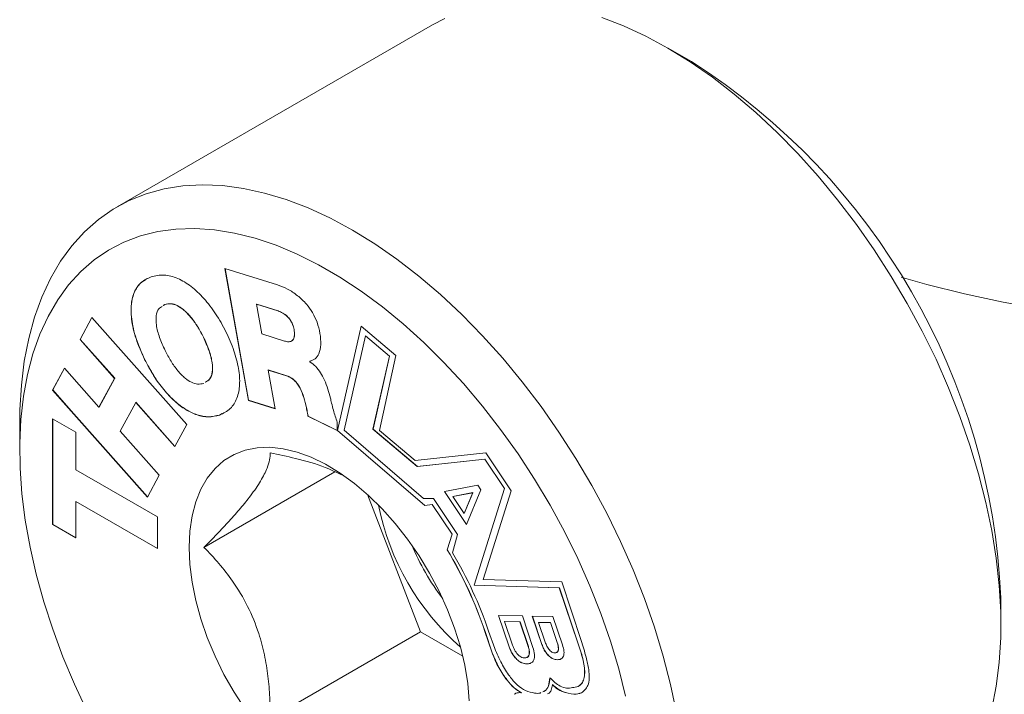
# Model space of a CAD drawing. Header units: millimetres. Extents: x 2 to 278, y 1 to 215.
# Tile 6 of 8: x 215 to 238, y 175 to 190. Entities that reach past the tile are written whole.
import ezdxf

# ---------------------------------------------------------------- set-up
doc = ezdxf.new("R2010")
doc.units = ezdxf.units.MM

msp = doc.modelspace()

# ---------------------------------------------------------------- linework, layer by layer
at = {"color": 7, "linetype": 'Continuous', "lineweight": 0}
for p, q in [((224.819, 190.313), (217.545, 186.114)), ((230.788, 189.463), (230.25, 189.775)), ((220.03, 184.693), (221.24, 184.314)), ((220.57, 181.653), (220.03, 184.693)), ((220.572, 181.655), (220.033, 184.692)), ((218.643, 183.863), (218.606, 183.836)), ((218.645, 183.864), (218.609, 183.838)), ((218.645, 183.864), (218.643, 183.863)), ((220.763, 183.87), (220.76, 183.868)), ((220.76, 183.868), (220.882, 183.183)), ((221.252, 183.714), (220.76, 183.868)), ((221.255, 183.715), (220.763, 183.87)), ((221.255, 183.715), (221.252, 183.714)), ((216.688, 183.058), (216.961, 183.561)), ((216.69, 183.059), (216.962, 183.56)), ((216.961, 183.561), (219.148, 181.093)), ((221.625, 183.289), (221.623, 183.288)), ((223.172, 183.366), (222.624, 180.956)), ((223.174, 183.364), (222.627, 180.958)), ((223.975, 182.688), (223.172, 183.366)), ((216.69, 183.059), (216.688, 183.058)), ((217.484, 182.159), (216.688, 183.058)), ((217.487, 182.161), (216.69, 183.059)), ((219.536, 183.107), (219.534, 183.106)), ((220.882, 183.183), (221.4, 183.02)), ((222.776, 180.966), (223.269, 183.142)), ((223.272, 183.143), (223.269, 183.142)), ((223.269, 183.142), (223.825, 182.672)), ((223.272, 183.143), (223.828, 182.674)), ((218.18, 182.596), (218.177, 182.595)), ((223.825, 182.672), (223.444, 180.988)), ((223.828, 182.674), (223.446, 180.99)), ((223.594, 180.957), (223.975, 182.688)), ((223.828, 182.674), (223.825, 182.672)), ((216.328, 182.395), (216.056, 181.891)), ((216.329, 182.393), (216.058, 181.893)), ((216.328, 182.395), (217.125, 181.496)), ((221.03, 182.353), (221.027, 182.351)), ((221.027, 182.351), (221.185, 181.46)), ((221.452, 182.218), (221.027, 182.351)), ((221.455, 182.219), (221.03, 182.353)), ((221.988, 182.554), (221.985, 182.552)), ((221.985, 182.552), (221.987, 182.544)), ((222.012, 182.565), (221.988, 182.554)), ((217.125, 181.496), (217.484, 182.159)), ((217.128, 181.498), (217.487, 182.161)), ((217.487, 182.161), (217.484, 182.159)), ((221.455, 182.219), (221.452, 182.218)), ((216.058, 181.893), (216.056, 181.891)), ((216.056, 181.891), (216.546, 181.338)), ((216.058, 181.893), (216.548, 181.34)), ((217.128, 181.498), (217.125, 181.496)), ((217.975, 181.606), (217.615, 180.943)), ((217.977, 181.608), (217.975, 181.606)), ((218.875, 180.59), (217.975, 181.606)), ((218.877, 180.593), (217.977, 181.608)), ((220.572, 181.655), (220.57, 181.653)), ((221.185, 181.46), (220.57, 181.653)), ((221.185, 181.463), (220.572, 181.655)), ((221.911, 181.489), (221.908, 181.488)), ((216.055, 178.791), (216.055, 181.226)), ((216.055, 181.226), (216.591, 180.917)), ((216.058, 178.793), (216.058, 181.225)), ((216.548, 181.34), (216.546, 181.338)), ((218.243, 179.424), (216.546, 181.338)), ((218.245, 179.427), (216.548, 181.34)), ((219.908, 181.315), (219.905, 181.314)), ((219.966, 181.351), (219.908, 181.315)), ((221.947, 181.292), (221.944, 181.29)), ((221.944, 181.29), (222.618, 180.959)), ((221.947, 181.292), (222.618, 180.962)), ((215.296, 181.142), (215.296, 180.52)), ((219.148, 181.093), (218.875, 180.59)), ((222.618, 181.147), (222.618, 180.959)), ((223.446, 180.99), (223.444, 180.988)), ((223.444, 180.988), (224.466, 180.125)), ((223.446, 180.99), (224.469, 180.126)), ((216.591, 180.917), (216.591, 180.052)), ((217.615, 180.943), (218.516, 179.927)), ((222.627, 180.958), (222.624, 180.956)), ((222.624, 180.956), (224.637, 179.231)), ((222.627, 180.958), (224.64, 179.232)), ((224.61, 179.394), (222.776, 180.966)), ((224.419, 180.267), (223.594, 180.957)), ((226.045, 180.446), (224.419, 180.267)), ((226.63, 179.569), (226.045, 180.446)), ((224.466, 180.125), (226.024, 180.3)), ((224.469, 180.126), (224.466, 180.125)), ((224.469, 180.126), (226.027, 180.301)), ((226.027, 180.301), (226.024, 180.3)), ((226.024, 180.3), (226.478, 179.621)), ((226.027, 180.301), (226.48, 179.622)), ((216.591, 180.052), (218.472, 178.967)), ((218.516, 179.927), (218.243, 179.424)), ((222.562, 180.007), (219.545, 178.265)), ((225.09, 179.554), (225.86, 179.695)), ((225.86, 179.695), (225.929, 179.59)), ((223.314, 179.484), (224.542, 176.32)), ((225.6, 178.791), (225.09, 179.554)), ((225.601, 178.794), (225.094, 179.555)), ((225.746, 179.524), (225.283, 179.438)), ((225.286, 179.439), (225.283, 179.438)), ((225.283, 179.438), (225.546, 179.044)), ((225.749, 179.526), (225.286, 179.439)), ((225.546, 179.044), (225.746, 179.524)), ((225.549, 179.045), (225.749, 179.526)), ((225.929, 179.59), (225.6, 178.791)), ((225.749, 179.526), (225.746, 179.524)), ((226.478, 179.621), (225.775, 177.394)), ((226.48, 179.622), (225.777, 177.396)), ((225.985, 177.526), (226.63, 179.569)), ((226.48, 179.622), (226.478, 179.621)), ((216.594, 179.322), (216.591, 179.32)), ((216.591, 179.32), (216.591, 178.482)), ((218.472, 178.235), (216.591, 179.32)), ((218.472, 178.238), (216.594, 179.322)), ((224.841, 179.393), (224.61, 179.394)), ((224.637, 179.231), (224.81, 179.254)), ((224.64, 179.232), (224.637, 179.231)), ((224.64, 179.232), (224.813, 179.255)), ((224.813, 179.255), (224.81, 179.254)), ((224.81, 179.254), (225.27, 178.565)), ((224.813, 179.255), (225.272, 178.567)), ((225.394, 178.564), (224.841, 179.393)), ((218.472, 178.967), (218.472, 178.235)), ((225.549, 179.045), (225.546, 179.044)), ((216.058, 178.793), (216.055, 178.791)), ((216.591, 178.482), (216.055, 178.791)), ((216.591, 178.485), (216.058, 178.793)), ((225.27, 178.565), (225.155, 178.209)), ((225.272, 178.567), (225.158, 178.211)), ((225.272, 178.567), (225.27, 178.565)), ((225.281, 178.139), (225.394, 178.564)), ((225.158, 178.211), (225.155, 178.209)), ((225.777, 177.396), (225.775, 177.394)), ((225.775, 177.394), (227.741, 177.334)), ((225.777, 177.396), (227.744, 177.335)), ((227.802, 177.47), (225.985, 177.526)), ((228.244, 176.117), (227.802, 177.47)), ((227.744, 177.335), (227.741, 177.334)), ((227.741, 177.334), (228.168, 176.063)), ((227.744, 177.335), (228.171, 176.065)), ((237.926, 176.476), (237.926, 177.098)), ((226.339, 176.697), (226.889, 176.685)), ((226.584, 175.969), (226.339, 176.697)), ((226.587, 175.97), (226.342, 176.697)), ((226.889, 176.685), (227.134, 175.957)), ((227.117, 176.68), (227.595, 176.67)), ((227.338, 176.025), (227.117, 176.68)), ((227.34, 176.026), (227.121, 176.68)), ((226.482, 176.557), (226.48, 176.555)), ((226.48, 176.555), (226.664, 176.008)), ((226.834, 176.548), (226.48, 176.555)), ((226.836, 176.549), (226.482, 176.557)), ((226.836, 176.549), (226.834, 176.548)), ((227.017, 176.001), (226.834, 176.548)), ((227.02, 176.003), (226.836, 176.549)), ((227.265, 176.536), (227.263, 176.535)), ((227.263, 176.535), (227.417, 176.077)), ((227.538, 176.529), (227.263, 176.535)), ((227.541, 176.531), (227.265, 176.536)), ((227.541, 176.531), (227.538, 176.529)), ((227.692, 176.071), (227.538, 176.529)), ((227.695, 176.073), (227.541, 176.531)), ((227.595, 176.67), (227.815, 176.015)), ((224.542, 176.32), (221.076, 174.319)), ((224.542, 176.32), (225.515, 175.758)), ((226.029, 176.325), (226.026, 176.324)), ((226.192, 175.83), (226.026, 176.324)), ((226.195, 175.831), (226.029, 176.325)), ((226.253, 175.931), (226.112, 176.331)), ((227.02, 176.003), (227.017, 176.001)), ((227.34, 176.026), (227.338, 176.025)), ((227.695, 176.073), (227.692, 176.071)), ((228.171, 176.065), (228.168, 176.063)), ((226.195, 175.831), (226.192, 175.83)), ((226.587, 175.97), (226.584, 175.969)), ((226.989, 175.58), (226.986, 175.579)), ((227.694, 175.675), (227.691, 175.674)), ((227.585, 175.101), (227.582, 175.099)), ((226.866, 174.916), (226.863, 174.914)), ((227.812, 174.944), (227.809, 174.943))]:
    msp.add_line(p, q, dxfattribs=at)
at = {"color": 7, "linetype": 'Continuous', "lineweight": 0, "flags": 128}
for points in [[(225.098, 190.458), (224.819, 190.313)], [(237.717, 174.542), (237.819, 175.063), (237.888, 175.611), (237.922, 176.183), (237.922, 176.775), (237.888, 177.386), (237.819, 178.013), (237.717, 178.653), (237.582, 179.302), (237.413, 179.959), (237.213, 180.62), (236.982, 181.283), (236.72, 181.944), (236.43, 182.6), (236.112, 183.248), (235.767, 183.887), (235.399, 184.511), (235.007, 185.12), (234.594, 185.71), (234.161, 186.279), (233.711, 186.823), (233.246, 187.341), (232.767, 187.831), (232.277, 188.289), (231.778, 188.715), (231.272, 189.105), (230.761, 189.459), (230.248, 189.775), (229.735, 190.052), (229.225, 190.287), (228.719, 190.48)], [(230.443, 174.453), (230.308, 175.103), (230.139, 175.76), (229.939, 176.421), (229.708, 177.084), (229.446, 177.744), (229.156, 178.401), (228.838, 179.049), (228.493, 179.687), (228.125, 180.312), (227.733, 180.921), (227.32, 181.511), (226.887, 182.079), (226.437, 182.624), (225.972, 183.142), (225.493, 183.632), (225.003, 184.09), (224.504, 184.516), (223.998, 184.906), (223.487, 185.26), (222.974, 185.576), (222.461, 185.852), (221.951, 186.088), (221.445, 186.281), (220.946, 186.432), (220.456, 186.539), (219.977, 186.603), (219.511, 186.622), (219.061, 186.597), (218.629, 186.528), (218.216, 186.415), (217.824, 186.259), (217.455, 186.06), (217.111, 185.819), (216.793, 185.537), (216.502, 185.217), (216.241, 184.858), (216.009, 184.463), (215.809, 184.033), (215.641, 183.57), (215.505, 183.077), (215.403, 182.555), (215.335, 182.007), (215.3, 181.436), (215.296, 181.142)], [(255.894, 185.774), (255.143, 185.438), (254.363, 185.125), (253.557, 184.835), (252.727, 184.568), (251.874, 184.327), (251.001, 184.111), (250.11, 183.92), (249.203, 183.756), (248.284, 183.618), (247.353, 183.508), (246.414, 183.425), (245.469, 183.37), (244.52, 183.342), (243.57, 183.342), (242.622, 183.37), (241.676, 183.425), (240.737, 183.508), (239.807, 183.618), (238.887, 183.756), (237.981, 183.92), (237.09, 184.111), (236.217, 184.327), (235.624, 184.492)], [(229.27, 174.838), (229.111, 175.468), (228.92, 176.103), (228.699, 176.74), (228.447, 177.374), (228.167, 178.004), (227.86, 178.627), (227.527, 179.238), (227.17, 179.836), (226.79, 180.418), (226.389, 180.981), (225.969, 181.522), (225.533, 182.038), (225.082, 182.528), (224.618, 182.988), (224.144, 183.417), (223.662, 183.812), (223.174, 184.173), (222.682, 184.496), (222.189, 184.78), (221.697, 185.025), (221.209, 185.228), (220.727, 185.39), (220.253, 185.508), (219.789, 185.583), (219.338, 185.615), (218.901, 185.602), (218.482, 185.546), (218.081, 185.446), (217.701, 185.302), (217.344, 185.117), (217.011, 184.89), (216.703, 184.622), (216.423, 184.316), (216.172, 183.971), (215.951, 183.59), (215.76, 183.176), (215.601, 182.729), (215.475, 182.251), (215.382, 181.746), (215.323, 181.215), (215.297, 180.662), (215.306, 180.088), (215.348, 179.496), (215.424, 178.89), (215.534, 178.272), (215.677, 177.645), (215.851, 177.012), (216.058, 176.376), (216.294, 175.74), (216.56, 175.107), (216.854, 174.481)], [(225.664, 174.727), (225.63, 175.129), (225.562, 175.545), (225.461, 175.969), (225.327, 176.398), (225.163, 176.827), (224.97, 177.252), (224.751, 177.668), (224.506, 178.07), (224.24, 178.454), (223.955, 178.817), (223.653, 179.154), (223.339, 179.461), (223.015, 179.737), (222.685, 179.977), (222.352, 180.179), (222.02, 180.341), (221.693, 180.461), (221.373, 180.538), (221.065, 180.571), (220.771, 180.56), (220.495, 180.505), (220.239, 180.406), (220.007, 180.265), (219.801, 180.083), (219.622, 179.862), (219.473, 179.604), (219.356, 179.312), (219.271, 178.989), (219.22, 178.639), (219.203, 178.265)], [(219.203, 178.265), (219.22, 177.871), (219.271, 177.462), (219.356, 177.041), (219.473, 176.614), (219.622, 176.184), (219.801, 175.757), (220.007, 175.336), (220.239, 174.927), (220.495, 174.533)]]:
    msp.add_lwpolyline(points, dxfattribs=at)
at = {"color": 7, "linetype": 'Continuous', "lineweight": 0}
for centre, radius, start, end in [((222.454, 176.41), 15.487, 2.5495, 57.4452), ((229.372, 180.403), 5.916, 191.3767, 228.6179), ((230.07, 180.806), 6.25, 203.3827, 216.6119), ((216.861, 173.236), 9.671, 18.6196, 30.9458), ((216.864, 173.237), 9.671, 18.6196, 30.9458), ((216.959, 173.219), 9.667, 18.7782, 30.5902)]:
    msp.add_arc(centre, radius, start, end, dxfattribs=at)
for points, knots in [([(218.177, 182.595), (218.105, 182.756), (217.966, 183.068), (217.861, 183.529), (217.859, 183.907), (217.946, 184.191), (218.098, 184.396), (218.248, 184.465), (218.327, 184.501)], [0, 0, 0, 0, 0.193589, 0.375168, 0.550442, 0.689966, 0.837498, 1, 1, 1, 1]), ([(218.18, 182.596), (218.108, 182.757), (217.968, 183.069), (217.864, 183.53), (217.861, 183.909), (217.95, 184.191), (218.066, 184.361), (218.17, 184.413), (218.203, 184.43)], [0, 0, 0, 0, 0.213156, 0.413089, 0.606077, 0.759704, 0.922148, 1, 1, 1, 1]), ([(218.327, 184.501), (218.425, 184.524), (218.612, 184.567), (218.936, 184.482), (219.252, 184.293), (219.552, 184.008), (219.827, 183.648), (220.061, 183.236), (220.244, 182.805), (220.355, 182.388), (220.383, 182.009), (220.319, 181.688), (220.162, 181.436), (219.994, 181.356), (219.905, 181.314)], [0, 0, 0, 0, 0.091587, 0.174118, 0.252629, 0.33132, 0.413165, 0.500003, 0.586837, 0.66868, 0.747371, 0.825882, 0.908413, 1, 1, 1, 1]), ([(221.24, 184.314), (221.318, 184.285), (221.472, 184.228), (221.702, 184.079), (221.9, 183.892), (222.055, 183.676), (222.167, 183.442), (222.203, 183.282), (222.222, 183.197)], [0, 0, 0, 0, 0.194017, 0.380667, 0.558095, 0.695175, 0.838545, 1, 1, 1, 1]), ([(218.584, 183.82), (218.556, 183.804), (218.484, 183.764), (218.435, 183.607), (218.442, 183.376), (218.514, 183.097), (218.604, 182.902), (218.649, 182.802)], [0, 0, 0, 0, 0.125418, 0.319288, 0.511373, 0.749769, 1, 1, 1, 1]), ([(219.534, 183.106), (219.49, 183.189), (219.403, 183.353), (219.246, 183.574), (219.083, 183.742), (218.925, 183.846), (218.775, 183.892), (218.688, 183.873), (218.643, 183.863)], [0, 0, 0, 0, 0.194339, 0.381685, 0.559486, 0.69634, 0.839107, 1, 1, 1, 1]), ([(219.536, 183.107), (219.492, 183.191), (219.406, 183.355), (219.248, 183.576), (219.086, 183.744), (218.928, 183.848), (218.777, 183.893), (218.691, 183.874), (218.645, 183.864)], [0, 0, 0, 0, 0.194339, 0.381685, 0.559486, 0.69634, 0.839107, 1, 1, 1, 1]), ([(221.623, 183.288), (221.613, 183.327), (221.596, 183.401), (221.537, 183.509), (221.458, 183.601), (221.359, 183.673), (221.289, 183.7), (221.252, 183.714)], [0, 0, 0, 0, 0.197029, 0.371432, 0.543408, 0.760308, 1, 1, 1, 1]), ([(221.625, 183.289), (221.616, 183.329), (221.599, 183.403), (221.54, 183.511), (221.46, 183.602), (221.362, 183.675), (221.292, 183.701), (221.255, 183.715)], [0, 0, 0, 0, 0.197029, 0.371432, 0.543408, 0.760308, 1, 1, 1, 1]), ([(221.4, 183.02), (221.432, 183.012), (221.491, 182.997), (221.564, 183.012), (221.616, 183.062), (221.64, 183.158), (221.629, 183.242), (221.623, 183.288)], [0, 0, 0, 0, 0.2111292, 0.3927062, 0.559913, 0.7634359, 1, 1, 1, 1]), ([(221.556, 183.018), (221.559, 183.018), (221.584, 183.023), (221.618, 183.066), (221.643, 183.158), (221.631, 183.244), (221.625, 183.289)], [0, 0, 0, 0, 0.038826, 0.303467, 0.625586, 1, 1, 1, 1]), ([(219.577, 182.072), (219.613, 182.091), (219.694, 182.135), (219.748, 182.3), (219.741, 182.532), (219.668, 182.81), (219.579, 183.006), (219.534, 183.106)], [0, 0, 0, 0, 0.155751, 0.342903, 0.528331, 0.75846, 1, 1, 1, 1]), ([(219.579, 182.073), (219.616, 182.093), (219.696, 182.137), (219.751, 182.302), (219.743, 182.534), (219.671, 182.812), (219.582, 183.007), (219.536, 183.107)], [0, 0, 0, 0, 0.155751, 0.342903, 0.528331, 0.75846, 1, 1, 1, 1]), ([(222.222, 183.197), (222.233, 183.109), (222.254, 182.933), (222.21, 182.733), (222.119, 182.599), (222.031, 182.568), (221.985, 182.552)], [0, 0, 0, 0, 0.282913, 0.557634, 0.773566, 1, 1, 1, 1]), ([(219.905, 181.314), (219.822, 181.294), (219.663, 181.255), (219.394, 181.304), (219.127, 181.428), (218.863, 181.628), (218.61, 181.897), (218.373, 182.225), (218.244, 182.469), (218.177, 182.595)], [0, 0, 0, 0, 0.155317, 0.296684, 0.430231, 0.561444, 0.701116, 0.846549, 1, 1, 1, 1]), ([(219.908, 181.315), (219.824, 181.295), (219.666, 181.257), (219.396, 181.305), (219.13, 181.43), (218.866, 181.63), (218.613, 181.898), (218.375, 182.226), (218.246, 182.471), (218.18, 182.596)], [0, 0, 0, 0, 0.155317, 0.296684, 0.430231, 0.561444, 0.701116, 0.846549, 1, 1, 1, 1]), ([(218.649, 182.802), (218.693, 182.718), (218.78, 182.555), (218.937, 182.334), (219.099, 182.165), (219.258, 182.061), (219.408, 182.016), (219.494, 182.035), (219.54, 182.045)], [0, 0, 0, 0, 0.1943256, 0.3816749, 0.5594882, 0.6963511, 0.8391184, 1, 1, 1, 1]), ([(221.987, 182.544), (222.033, 182.511), (222.124, 182.447), (222.24, 182.291), (222.333, 182.111), (222.408, 181.913), (222.444, 181.775), (222.462, 181.707)], [0, 0, 0, 0, 0.1906186, 0.3713748, 0.5564475, 0.7808429, 1, 1, 1, 1]), ([(221.908, 181.488), (221.89, 181.565), (221.855, 181.713), (221.786, 181.9), (221.707, 182.031), (221.634, 182.115), (221.546, 182.182), (221.485, 182.205), (221.452, 182.218)], [0, 0, 0, 0, 0.263917, 0.506462, 0.619, 0.731592, 0.854415, 1, 1, 1, 1]), ([(221.911, 181.489), (221.892, 181.566), (221.857, 181.715), (221.788, 181.901), (221.709, 182.033), (221.637, 182.117), (221.549, 182.184), (221.488, 182.207), (221.455, 182.219)], [0, 0, 0, 0, 0.263917, 0.506462, 0.619, 0.731592, 0.854415, 1, 1, 1, 1]), ([(222.462, 181.707), (222.471, 181.668), (222.494, 181.574), (222.539, 181.388), (222.588, 181.24), (222.618, 181.147)], [0, 0, 0, 0, 0.210176, 0.507385, 1, 1, 1, 1]), ([(221.944, 181.29), (221.936, 181.333), (221.924, 181.399), (221.912, 181.465), (221.908, 181.488)], [0, 0, 0, 0, 0.650292, 1, 1, 1, 1]), ([(221.947, 181.292), (221.939, 181.335), (221.926, 181.401), (221.915, 181.466), (221.911, 181.489)], [0, 0, 0, 0, 0.650292, 1, 1, 1, 1]), ([(219.545, 178.265), (219.646, 178.367), (219.849, 178.573), (220.134, 178.876), (220.397, 179.172), (220.653, 179.489), (220.871, 179.807), (221.004, 180.077), (221.067, 180.286), (221.073, 180.391), (221.076, 180.443)], [0, 0, 0, 0, 0.1077864, 0.2161691, 0.3273134, 0.4399576, 0.5934882, 0.75215, 0.8755073, 1, 1, 1, 1]), ([(221.076, 180.443), (221.271, 180.402), (221.709, 180.31), (222.275, 180.15), (222.595, 179.996), (222.717, 179.937)], [0, 0, 0, 0, 0.333871, 0.746034, 1, 1, 1, 1]), ([(221.076, 174.319), (221.073, 174.481), (221.069, 174.807), (221.026, 175.299), (220.946, 175.793), (220.802, 176.34), (220.565, 176.922), (220.242, 177.455), (219.894, 177.901), (219.662, 178.143), (219.545, 178.265)], [0, 0, 0, 0, 0.107786, 0.216169, 0.327313, 0.439958, 0.593488, 0.75215, 0.875507, 1, 1, 1, 1]), ([(226.664, 176.008), (226.678, 175.972), (226.708, 175.897), (226.769, 175.808), (226.83, 175.753), (226.884, 175.722), (226.918, 175.718), (226.936, 175.716)], [0, 0, 0, 0, 0.255403, 0.523999, 0.668505, 0.822947, 1, 1, 1, 1]), ([(226.936, 175.716), (226.958, 175.718), (226.998, 175.721), (227.037, 175.761), (227.052, 175.824), (227.046, 175.907), (227.027, 175.969), (227.017, 176.001)], [0, 0, 0, 0, 0.219171, 0.402032, 0.573212, 0.780589, 1, 1, 1, 1]), ([(226.99, 175.728), (226.993, 175.729), (227.014, 175.732), (227.039, 175.763), (227.055, 175.825), (227.048, 175.908), (227.03, 175.971), (227.02, 176.003)], [0, 0, 0, 0, 0.046889, 0.270097, 0.479046, 0.732179, 1, 1, 1, 1]), ([(227.691, 175.674), (227.66, 175.678), (227.604, 175.685), (227.516, 175.741), (227.44, 175.822), (227.379, 175.92), (227.351, 175.991), (227.338, 176.025)], [0, 0, 0, 0, 0.233634, 0.429534, 0.609083, 0.811503, 1, 1, 1, 1]), ([(227.694, 175.675), (227.663, 175.679), (227.606, 175.686), (227.518, 175.743), (227.443, 175.824), (227.381, 175.921), (227.354, 175.992), (227.34, 176.026)], [0, 0, 0, 0, 0.233634, 0.429534, 0.609083, 0.811503, 1, 1, 1, 1]), ([(227.417, 176.077), (227.428, 176.047), (227.453, 175.984), (227.502, 175.91), (227.551, 175.863), (227.593, 175.838), (227.62, 175.835), (227.634, 175.833)], [0, 0, 0, 0, 0.263178, 0.536223, 0.679634, 0.829867, 1, 1, 1, 1]), ([(227.634, 175.833), (227.651, 175.834), (227.683, 175.837), (227.712, 175.871), (227.723, 175.924), (227.716, 175.993), (227.7, 176.045), (227.692, 176.071)], [0, 0, 0, 0, 0.210866, 0.389596, 0.561335, 0.77364, 1, 1, 1, 1]), ([(227.671, 175.842), (227.676, 175.843), (227.694, 175.845), (227.715, 175.873), (227.726, 175.925), (227.719, 175.995), (227.703, 176.046), (227.695, 176.073)], [0, 0, 0, 0, 0.072915, 0.282889, 0.484651, 0.734069, 1, 1, 1, 1]), ([(227.815, 176.015), (227.829, 175.966), (227.857, 175.871), (227.847, 175.763), (227.808, 175.706), (227.758, 175.677), (227.715, 175.675), (227.691, 175.674)], [0, 0, 0, 0, 0.262638, 0.514536, 0.654613, 0.812515, 1, 1, 1, 1]), ([(228.168, 176.063), (228.21, 175.941), (228.29, 175.704), (228.335, 175.417), (228.314, 175.229), (228.263, 175.12), (228.173, 175.047), (228.089, 175.038), (228.044, 175.034)], [0, 0, 0, 0, 0.259613, 0.504294, 0.619495, 0.734392, 0.857507, 1, 1, 1, 1]), ([(228.171, 176.065), (228.212, 175.943), (228.293, 175.706), (228.338, 175.419), (228.316, 175.231), (228.269, 175.122), (228.211, 175.085), (228.182, 175.067)], [0, 0, 0, 0, 0.3061218, 0.5946352, 0.7304743, 0.8659546, 1, 1, 1, 1]), ([(228.257, 174.91), (228.283, 174.934), (228.337, 174.982), (228.41, 175.081), (228.44, 175.245), (228.421, 175.469), (228.357, 175.763), (228.285, 175.988), (228.244, 176.117)], [0, 0, 0, 0, 0.112989, 0.234904, 0.380536, 0.531043, 0.731914, 1, 1, 1, 1]), ([(226.192, 175.83), (226.24, 175.716), (226.332, 175.495), (226.513, 175.222), (226.693, 175.018), (226.808, 174.948), (226.863, 174.914)], [0, 0, 0, 0, 0.310425, 0.600069, 0.808012, 1, 1, 1, 1]), ([(226.195, 175.831), (226.242, 175.717), (226.335, 175.497), (226.516, 175.224), (226.696, 175.019), (226.811, 174.949), (226.866, 174.916)], [0, 0, 0, 0, 0.310425, 0.600069, 0.808012, 1, 1, 1, 1]), ([(227.172, 174.905), (227.104, 174.918), (226.974, 174.942), (226.768, 175.086), (226.576, 175.305), (226.399, 175.594), (226.303, 175.815), (226.253, 175.931)], [0, 0, 0, 0, 0.192428, 0.364898, 0.537621, 0.757448, 1, 1, 1, 1]), ([(226.986, 175.579), (226.951, 175.583), (226.886, 175.591), (226.786, 175.653), (226.7, 175.743), (226.63, 175.852), (226.599, 175.931), (226.584, 175.969)], [0, 0, 0, 0, 0.237889, 0.435826, 0.615004, 0.814865, 1, 1, 1, 1]), ([(226.989, 175.58), (226.953, 175.584), (226.889, 175.592), (226.788, 175.655), (226.702, 175.745), (226.632, 175.853), (226.601, 175.932), (226.587, 175.97)], [0, 0, 0, 0, 0.237889, 0.435826, 0.615004, 0.814865, 1, 1, 1, 1]), ([(227.134, 175.957), (227.149, 175.903), (227.18, 175.796), (227.167, 175.677), (227.121, 175.614), (227.063, 175.582), (227.013, 175.58), (226.986, 175.579)], [0, 0, 0, 0, 0.2580041, 0.5078957, 0.6488666, 0.8090758, 1, 1, 1, 1]), ([(227.086, 175.6), (227.08, 175.597), (227.053, 175.58), (227.017, 175.58), (226.989, 175.58)], [0, 0, 0, 0, 0.216801, 1, 1, 1, 1]), ([(227.774, 175.691), (227.77, 175.689), (227.748, 175.674), (227.718, 175.675), (227.694, 175.675)], [0, 0, 0, 0, 0.175369, 1, 1, 1, 1]), ([(227.522, 175.258), (227.515, 175.193), (227.501, 175.066), (227.432, 174.962), (227.374, 174.94), (227.359, 174.934)], [0, 0, 0, 0, 0.4413644, 0.8632595, 1, 1, 1, 1]), ([(227.525, 175.259), (227.518, 175.195), (227.504, 175.068), (227.435, 174.964), (227.376, 174.941), (227.362, 174.936)], [0, 0, 0, 0, 0.4413644, 0.8632595, 1, 1, 1, 1]), ([(227.467, 174.889), (227.48, 174.894), (227.518, 174.906), (227.56, 174.98), (227.574, 175.056), (227.582, 175.099)], [0, 0, 0, 0, 0.184947, 0.531989, 1, 1, 1, 1]), ([(228.044, 175.034), (228.001, 175.024), (227.916, 175.004), (227.729, 175.068), (227.601, 175.185), (227.522, 175.258)], [0, 0, 0, 0, 0.284663, 0.559152, 1, 1, 1, 1]), ([(227.582, 175.099), (227.621, 175.063), (227.696, 174.994), (227.773, 174.959), (227.809, 174.943)], [0, 0, 0, 0, 0.531692, 1, 1, 1, 1]), ([(227.585, 175.101), (227.624, 175.064), (227.699, 174.996), (227.776, 174.961), (227.812, 174.944)], [0, 0, 0, 0, 0.531692, 1, 1, 1, 1]), ([(226.863, 174.914), (226.819, 174.916), (226.759, 174.919), (226.716, 174.888), (226.704, 174.88)], [0, 0, 0, 0, 0.741537, 1, 1, 1, 1]), ([(227.319, 174.916), (227.312, 174.912), (227.271, 174.892), (227.217, 174.899), (227.172, 174.905)], [0, 0, 0, 0, 0.156667, 1, 1, 1, 1]), ([(227.809, 174.943), (227.901, 174.912), (228.065, 174.858), (228.199, 174.895), (228.257, 174.91)], [0, 0, 0, 0, 0.564213, 1, 1, 1, 1]), ([(227.812, 174.944), (227.904, 174.914), (228.068, 174.86), (228.202, 174.896), (228.26, 174.912)], [0, 0, 0, 0, 0.564213, 1, 1, 1, 1])]:
    msp.add_open_spline(points, degree=3, knots=knots, dxfattribs=at)

doc.saveas('drawing.dxf')
